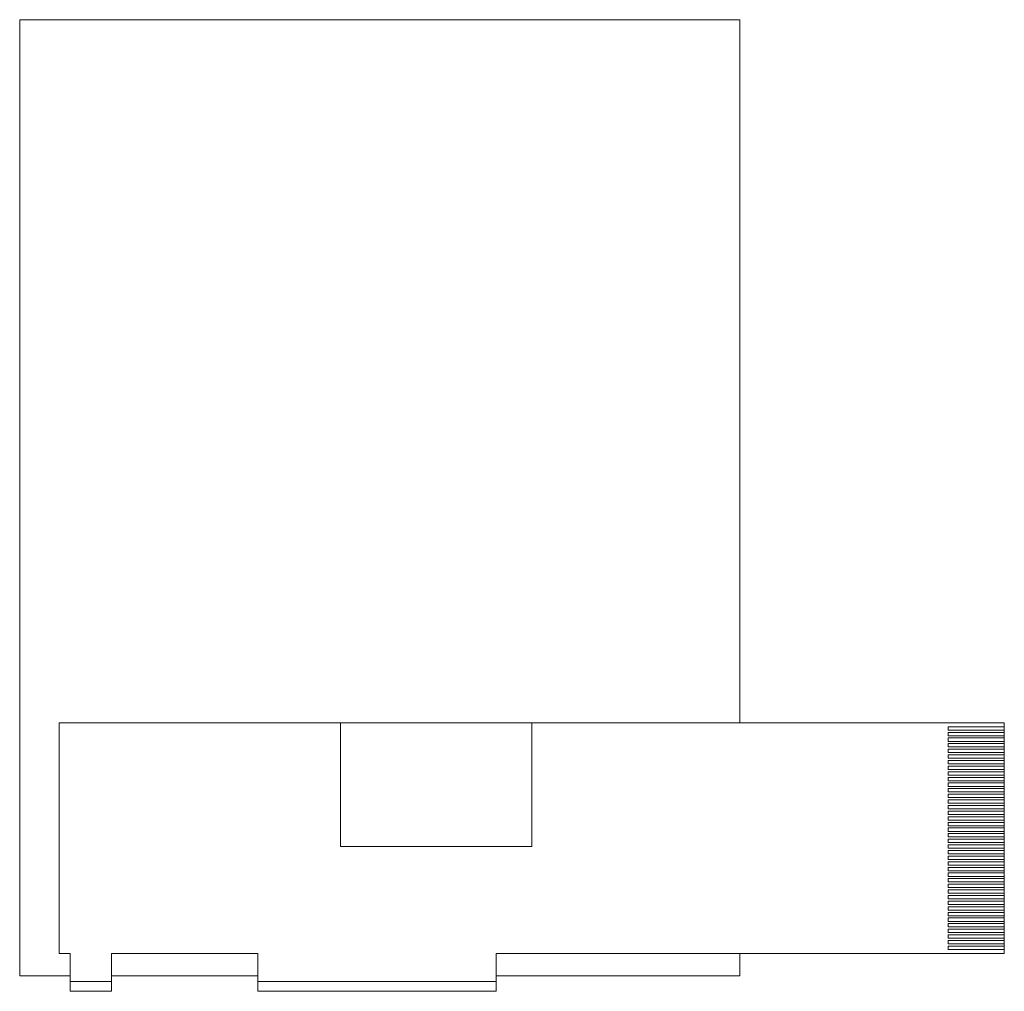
# Paper-space layout '_Back' of a CAD drawing. Header units: millimetres. Extents: x -32 to 55.5, y -46.1 to 40.3.
import ezdxf

# ---------------------------------------------------------------- set-up
doc = ezdxf.new("R2010")
doc.units = ezdxf.units.MM

psp = doc.layouts.new('_Back')

# ---------------------------------------------------------------- linework, layer by layer
at = {"color": 7, "linetype": 'Continuous', "lineweight": 15}
for p, q in [((32.005, 40.3), (-31.995, 40.3)), ((-31.995, 40.3), (-31.995, -44.7)), ((32.005, 40.3), (32.005, -22.2)), ((-28.495, -22.2), (55.505, -22.2)), ((-28.495, -42.7), (-28.495, -22.2)), ((-3.495, -22.2), (-3.495, -33.2)), ((13.505, -33.2), (13.505, -22.2)), ((55.505, -22.55), (50.505, -22.55)), ((50.505, -22.55), (50.505, -22.85)), ((55.505, -42.7), (55.505, -22.2)), ((50.505, -22.85), (55.505, -22.85)), ((55.505, -23.05), (50.505, -23.05)), ((50.505, -23.05), (50.505, -23.35)), ((50.505, -23.35), (55.505, -23.35)), ((55.505, -23.55), (50.505, -23.55)), ((50.505, -23.55), (50.505, -23.85)), ((50.505, -23.85), (55.505, -23.85)), ((55.505, -24.05), (50.505, -24.05)), ((50.505, -24.05), (50.505, -24.35)), ((50.505, -24.35), (55.505, -24.35)), ((55.505, -24.55), (50.505, -24.55)), ((50.505, -24.55), (50.505, -24.85)), ((50.505, -24.85), (55.505, -24.85)), ((55.505, -25.05), (50.505, -25.05)), ((50.505, -25.05), (50.505, -25.35)), ((50.505, -25.35), (55.505, -25.35)), ((55.505, -25.55), (50.505, -25.55)), ((50.505, -25.55), (50.505, -25.85)), ((50.505, -25.85), (55.505, -25.85)), ((55.505, -26.05), (50.505, -26.05)), ((50.505, -26.05), (50.505, -26.35)), ((50.505, -26.35), (55.505, -26.35)), ((55.505, -26.55), (50.505, -26.55)), ((50.505, -26.55), (50.505, -26.85)), ((50.505, -26.85), (55.505, -26.85)), ((55.505, -27.05), (50.505, -27.05)), ((50.505, -27.05), (50.505, -27.35)), ((50.505, -27.35), (55.505, -27.35)), ((55.505, -27.55), (50.505, -27.55)), ((50.505, -27.55), (50.505, -27.85)), ((50.505, -27.85), (55.505, -27.85)), ((55.505, -28.05), (50.505, -28.05)), ((50.505, -28.05), (50.505, -28.35)), ((50.505, -28.35), (55.505, -28.35)), ((55.505, -28.55), (50.505, -28.55)), ((50.505, -28.55), (50.505, -28.85)), ((50.505, -28.85), (55.505, -28.85)), ((55.505, -29.05), (50.505, -29.05)), ((50.505, -29.05), (50.505, -29.35)), ((50.505, -29.35), (55.505, -29.35)), ((55.505, -29.55), (50.505, -29.55)), ((50.505, -29.55), (50.505, -29.85)), ((50.505, -29.85), (55.505, -29.85)), ((55.505, -30.05), (50.505, -30.05)), ((50.505, -30.05), (50.505, -30.35)), ((50.505, -30.35), (55.505, -30.35)), ((55.505, -30.55), (50.505, -30.55)), ((50.505, -30.55), (50.505, -30.85)), ((50.505, -30.85), (55.505, -30.85)), ((55.505, -31.05), (50.505, -31.05)), ((50.505, -31.05), (50.505, -31.35)), ((50.505, -31.35), (55.505, -31.35)), ((55.505, -31.55), (50.505, -31.55)), ((50.505, -31.55), (50.505, -31.85)), ((50.505, -31.85), (55.505, -31.85)), ((55.505, -32.05), (50.505, -32.05)), ((50.505, -32.05), (50.505, -32.35)), ((50.505, -32.35), (55.505, -32.35)), ((-3.495, -33.2), (13.505, -33.2)), ((55.505, -32.55), (50.505, -32.55)), ((50.505, -32.55), (50.505, -32.85)), ((50.505, -32.85), (55.505, -32.85)), ((55.505, -33.05), (50.505, -33.05)), ((50.505, -33.05), (50.505, -33.35)), ((50.505, -33.35), (55.505, -33.35)), ((55.505, -33.55), (50.505, -33.55)), ((50.505, -33.55), (50.505, -33.85)), ((50.505, -33.85), (55.505, -33.85)), ((55.505, -34.05), (50.505, -34.05)), ((50.505, -34.05), (50.505, -34.35)), ((50.505, -34.35), (55.505, -34.35)), ((55.505, -34.55), (50.505, -34.55)), ((50.505, -34.55), (50.505, -34.85)), ((50.505, -34.85), (55.505, -34.85)), ((55.505, -35.05), (50.505, -35.05)), ((50.505, -35.05), (50.505, -35.35)), ((50.505, -35.35), (55.505, -35.35)), ((55.505, -35.55), (50.505, -35.55)), ((50.505, -35.55), (50.505, -35.85)), ((50.505, -35.85), (55.505, -35.85)), ((55.505, -36.05), (50.505, -36.05)), ((50.505, -36.05), (50.505, -36.35)), ((50.505, -36.35), (55.505, -36.35)), ((55.505, -36.55), (50.505, -36.55)), ((50.505, -36.55), (50.505, -36.85)), ((50.505, -36.85), (55.505, -36.85)), ((55.505, -37.05), (50.505, -37.05)), ((50.505, -37.05), (50.505, -37.35)), ((50.505, -37.35), (55.505, -37.35)), ((55.505, -37.55), (50.505, -37.55)), ((50.505, -37.55), (50.505, -37.85)), ((50.505, -37.85), (55.505, -37.85)), ((55.505, -38.05), (50.505, -38.05)), ((50.505, -38.05), (50.505, -38.35)), ((50.505, -38.35), (55.505, -38.35)), ((55.505, -38.55), (50.505, -38.55)), ((50.505, -38.55), (50.505, -38.85)), ((50.505, -38.85), (55.505, -38.85)), ((55.505, -39.05), (50.505, -39.05)), ((50.505, -39.05), (50.505, -39.35)), ((50.505, -39.35), (55.505, -39.35)), ((55.505, -39.55), (50.505, -39.55)), ((50.505, -39.55), (50.505, -39.85)), ((50.505, -39.85), (55.505, -39.85)), ((55.505, -40.05), (50.505, -40.05)), ((50.505, -40.05), (50.505, -40.35)), ((50.505, -40.35), (55.505, -40.35)), ((55.505, -40.55), (50.505, -40.55)), ((50.505, -40.55), (50.505, -40.85)), ((50.505, -40.85), (55.505, -40.85)), ((55.505, -41.05), (50.505, -41.05)), ((50.505, -41.05), (50.505, -41.35)), ((50.505, -41.35), (55.505, -41.35)), ((55.505, -41.55), (50.505, -41.55)), ((50.505, -41.55), (50.505, -41.85)), ((50.505, -41.85), (55.505, -41.85)), ((-28.495, -42.7), (-27.495, -42.7)), ((-27.495, -46.067), (-27.495, -42.7)), ((-23.845, -46.067), (-23.845, -42.7)), ((-23.845, -42.7), (-10.845, -42.7)), ((-10.845, -46.067), (-10.845, -42.7)), ((10.355, -46.067), (10.355, -42.7)), ((10.355, -42.7), (55.505, -42.7)), ((32.005, -42.7), (32.005, -44.7)), ((55.505, -42.05), (50.505, -42.05)), ((50.505, -42.05), (50.505, -42.35)), ((50.505, -42.35), (55.505, -42.35)), ((-27.495, -44.7), (-31.995, -44.7)), ((-23.845, -45.2), (-27.495, -45.2)), ((-10.845, -44.7), (-23.845, -44.7)), ((10.355, -45.2), (-10.845, -45.2)), ((32.005, -44.7), (10.355, -44.7)), ((-27.495, -46.067), (-23.845, -46.067)), ((-10.845, -46.067), (10.355, -46.067))]:
    psp.add_line(p, q, dxfattribs=at)

doc.saveas('drawing.dxf')
